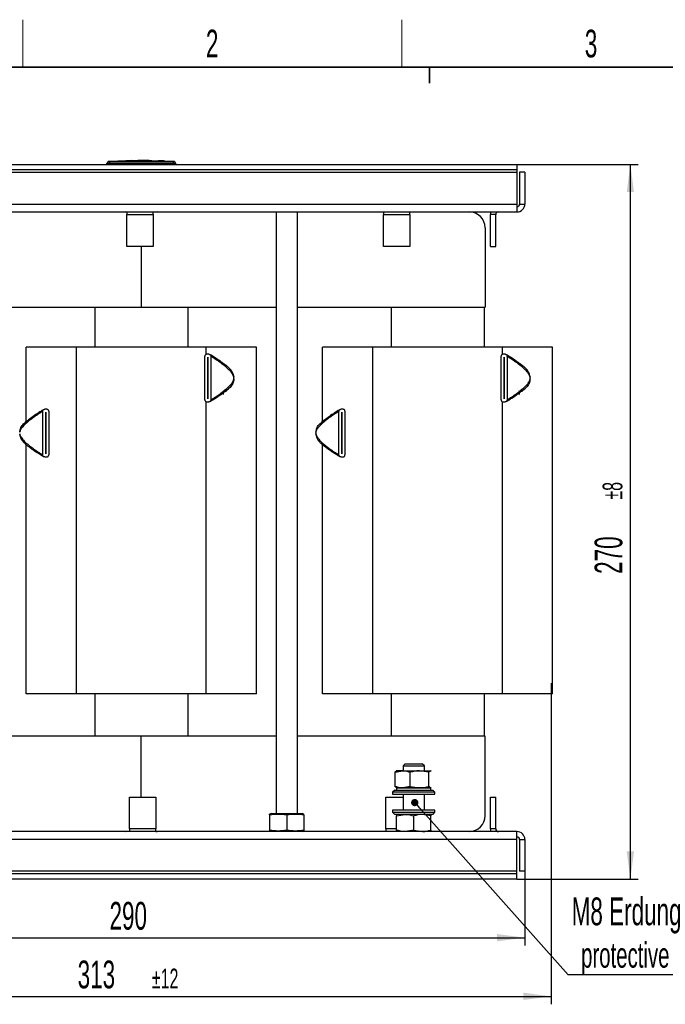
# Model space of a CAD drawing. Header units: millimetres. Extents: x 5 to 418, y 2 to 292.
# Tile 4 of 14: x 73 to 155, y 164 to 288. Entities that reach past the tile are written whole.
import ezdxf

# ---------------------------------------------------------------- set-up
doc = ezdxf.new("R2010")
doc.units = ezdxf.units.MM
doc.layers.add('SLD-0', color=7, linetype='Continuous')
doc.styles.add('SLDTEXTSTYLE0', font='TXT', dxfattribs={"width": 0.605})
doc.dimstyles.new('SLDDIMSTYLE0', dxfattribs={"dimtxt": 3.5, "dimasz": 3.5, "dimexe": 0, "dimexo": 0.0625, "dimgap": 0.875, "dimtad": 1, "dimdec": 0, "dimlfac": 3, "dimrnd": 1e-09, "dimzin": 12, "dimdsep": 46, "dimtxsty": 'SLDTEXTSTYLE0', "dimsah": 1, "dimcen": 0.09, "dimadec": 0, "dimazin": 3, "dimtol": 1, "dimtp": 8, "dimtm": 8, "dimtfac": 1, "dimtofl": 0, "dimtmove": 0, "dimatfit": 3, "dimfxl": 1, "dimfrac": 2, "dimtolj": 1, "dimarcsym": 0})
doc.dimstyles.new('SLDDIMSTYLE1', dxfattribs={"dimtxt": 3.5, "dimasz": 3.5, "dimexe": 0, "dimexo": 0.0625, "dimgap": 0.875, "dimtad": 1, "dimlfac": 3, "dimrnd": 1e-09, "dimzin": 12, "dimdsep": 46, "dimtxsty": 'SLDTEXTSTYLE0', "dimsah": 1, "dimcen": 0.09, "dimadec": 0, "dimazin": 3, "dimtfac": 1, "dimtofl": 0, "dimtmove": 0, "dimatfit": 3, "dimfxl": 1, "dimfrac": 2, "dimtolj": 1, "dimtzin": 12, "dimarcsym": 0})
doc.dimstyles.new('SLDDIMSTYLE2', dxfattribs={"dimtxt": 3.5, "dimasz": 3.5, "dimexe": 0, "dimexo": 0.0625, "dimgap": 0.875, "dimtad": 1, "dimdec": 0, "dimlfac": 3, "dimrnd": 1e-09, "dimzin": 12, "dimdsep": 46, "dimtxsty": 'SLDTEXTSTYLE0', "dimsah": 1, "dimcen": 0.09, "dimadec": 0, "dimazin": 3, "dimtol": 1, "dimtp": 12, "dimtm": 12, "dimtfac": 1, "dimtdec": 0, "dimtofl": 0, "dimtmove": 0, "dimatfit": 3, "dimfxl": 1, "dimfrac": 2, "dimtolj": 1, "dimarcsym": 0})
doc.dimstyles.new('SLDDIMSTYLE3', dxfattribs={"dimtxt": 0.18, "dimasz": 0.92, "dimexe": 0, "dimexo": 0.0625, "dimgap": 0, "dimtad": 0, "dimtih": 1, "dimtoh": 1, "dimdec": 0, "dimrnd": 1e-09, "dimzin": 0, "dimdsep": 46, "dimtxsty": 'Standard', "dimblk1": 'DOT', "dimblk2": 'DOT', "dimsah": 1, "dimcen": 0.09, "dimadec": 0, "dimazin": 0, "dimtfac": 0.92, "dimtdec": 0, "dimtofl": 0, "dimtmove": 0, "dimatfit": 3, "dimldrblk": 'DOT', "dimfxl": 1, "dimfrac": 2, "dimtolj": 1, "dimtzin": 0, "dimarcsym": 0})

# ---------------------------------------------------------------- blocks, each defined once
blk = doc.blocks.new('_D')
at = {"layer": 'SLD-0'}
for p, q in [((136.01, 270.27), (151.31, 270.27)), ((150.31, 180.2), (150.31, 270.27)), ((136.01, 180.2), (151.31, 180.2))]:
    blk.add_line(p, q, dxfattribs=at)
for points in [[(150.31, 270.27), (149.85, 266.77), (150.77, 266.77)], [(150.31, 180.2), (150.77, 183.7), (149.85, 183.7)]]:
    blk.add_solid(points, dxfattribs=at)
at = {"layer": 'SLD-0', "attachment_point": 1, "rotation": 90, "style": 'SLDTEXTSTYLE0'}
for s, insert, char_height in [('±8', (146.81, 228.03), 2.485), ('270', (145.8, 218.67), 3.5)]:
    blk.add_mtext(s, dxfattribs=dict(at, insert=insert, char_height=char_height))
blk = doc.blocks.new('_D_1')
at = {"layer": 'SLD-0'}
for p, q in [((40.34, 181.2), (40.34, 171.83)), ((137.01, 181.2), (137.01, 171.83)), ((40.34, 172.83), (137.01, 172.83))]:
    blk.add_line(p, q, dxfattribs=at)
for points in [[(40.34, 172.83), (43.84, 172.37), (43.84, 173.29)], [(137.01, 172.83), (133.51, 173.29), (133.51, 172.37)]]:
    blk.add_solid(points, dxfattribs=at)
at = {"layer": 'SLD-0', "insert": (84.67, 177.34), "char_height": 3.5, "attachment_point": 1, "style": 'SLDTEXTSTYLE0'}
blk.add_mtext('290', dxfattribs=at)
blk = doc.blocks.new('_D_2')
at = {"layer": 'SLD-0', "color": 7}
for p, q in [((36.01, 236.52), (36.01, 164.44)), ((140.31, 204.91), (140.31, 164.44)), ((36.01, 165.44), (140.31, 165.44))]:
    blk.add_line(p, q, dxfattribs=at)
for points in [[(36.01, 165.44), (39.51, 164.98), (39.51, 165.9)], [(140.31, 165.44), (136.81, 165.9), (136.81, 164.98)]]:
    blk.add_solid(points, dxfattribs=at)
at = {"layer": 'SLD-0', "color": 7, "attachment_point": 1, "style": 'SLDTEXTSTYLE0'}
for s, insert, char_height in [('313', (80.65, 169.95), 3.5), ('±12', (90.01, 168.93), 2.485)]:
    blk.add_mtext(s, dxfattribs=dict(at, insert=insert, char_height=char_height))
blk = doc.blocks.new('SW_NOTE_0')
at = {"layer": 'SLD-0', "color": 0}
blk.add_line((30.24, 0), (0, 0), dxfattribs=at)
at = {"layer": 'SLD-0', "color": 0, "attachment_point": 1, "style": 'SLDTEXTSTYLE0'}
for s, insert, char_height in [('M8 Erdung', (0.46, 9.76), 3.5), ('protective earth', (1.65, 4.09), 3.175)]:
    blk.add_mtext(s, dxfattribs=dict(at, insert=insert, char_height=char_height))
blk = doc.blocks.new('_Dot')
at = {"color": 0, "linetype": 'ByBlock', "lineweight": -2}
blk.add_line((-0.5, 0), (-1, 0), dxfattribs=at)
at = {"color": 0, "linetype": 'ByBlock', "const_width": 0.5}
blk.add_lwpolyline([(-0.25, 0, 1), (0.25, 0, 1)], format="xyb", close=True, dxfattribs=at)

msp = doc.modelspace()

# ---------------------------------------------------------------- linework, layer by layer
at = {"color": 7, "linetype": 'Continuous', "lineweight": 25}
for p, q in [((84.9738, 270.6385), (84.5126, 270.6151)), ((84.6743, 270.6082), (84.6771, 270.3749)), ((85.7069, 270.6742), (84.9285, 270.6476)), ((84.9737, 270.6337), (85.7064, 270.6578)), ((85.7064, 270.6511), (84.9737, 270.627)), ((84.9737, 270.6337), (84.9737, 270.627)), ((85.7064, 270.6921), (86.5134, 270.6798)), ((85.7064, 270.6578), (85.7064, 270.6511)), ((86.5134, 270.6731), (85.7374, 270.685)), ((86.7304, 270.7092), (86.0683, 270.6866)), ((86.5134, 270.6798), (89.6804, 270.7005)), ((89.6804, 270.6938), (86.5134, 270.6731)), ((86.5134, 270.6798), (86.5134, 270.6731)), ((87.4155, 270.7545), (86.7267, 270.7314)), ((88.2459, 270.761), (87.4163, 270.7326)), ((88.2459, 270.7732), (89.972, 270.7582)), ((88.2459, 270.7559), (88.2459, 270.7732)), ((88.9632, 270.7603), (88.2459, 270.7665)), ((89.6804, 270.7485), (88.2459, 270.7559)), ((89.6804, 270.7005), (89.6804, 270.6938)), ((89.972, 270.7582), (89.972, 270.7388)), ((89.972, 270.6966), (91.8643, 270.651)), ((89.972, 270.6966), (89.972, 270.6899)), ((91.8643, 270.6443), (89.972, 270.6899)), ((92.2951, 270.6498), (90.0115, 270.7314)), ((90.7849, 270.7313), (90.7849, 270.7186)), ((91.3653, 270.7055), (90.7849, 270.7313)), ((90.7849, 270.7247), (91.3653, 270.6988)), ((90.7849, 270.7186), (91.3653, 270.6955)), ((91.3653, 270.7055), (91.3653, 270.6988)), ((91.5778, 270.6849), (91.5778, 270.6916)), ((91.8643, 270.651), (91.8643, 270.6443)), ((92.3865, 270.6413), (92.3865, 270.6346)), ((92.8417, 270.6151), (92.3865, 270.6365)), ((92.68, 270.6082), (92.6771, 270.3749)), ((41.3438, 270.2709), (136.0105, 270.2709)), ((41.3438, 269.6043), (136.0105, 269.6043)), ((41.3438, 269.2709), (136.0105, 269.2709)), ((84.3438, 270.2709), (84.3438, 270.3749)), ((84.6771, 270.2709), (84.6771, 270.3749)), ((92.6771, 270.2709), (92.6771, 270.3749)), ((93.0105, 270.2709), (93.0105, 270.3749)), ((136.0105, 270.2709), (136.0105, 269.6043)), ((136.0105, 269.6043), (136.0105, 269.2709)), ((136.0105, 269.2709), (136.0105, 265.2709)), ((136.3438, 269.2709), (136.3438, 265.2709)), ((137.0105, 269.2709), (136.3438, 269.2709)), ((137.0105, 269.2709), (137.0105, 265.2709)), ((41.3438, 265.2709), (136.0105, 265.2709)), ((41.3438, 264.2709), (136.0105, 264.2709)), ((86.8438, 264.264), (86.6771, 264.2709)), ((86.8438, 264.2709), (86.8438, 263.9376)), ((90.1771, 263.9376), (90.1771, 264.2709)), ((105.6771, 264.2709), (105.6771, 188.4709)), ((108.3438, 188.4709), (108.3438, 264.2709)), ((119.1771, 264.2709), (119.1771, 263.9376)), ((122.5105, 263.9376), (122.5105, 264.2709)), ((136.0105, 265.2709), (136.0105, 264.2709)), ((136.3438, 265.2709), (137.0105, 265.2709)), ((86.8438, 263.9376), (90.1771, 263.9376)), ((86.8438, 259.9376), (86.8438, 263.9376)), ((90.1771, 263.9376), (90.1771, 259.9376)), ((119.1771, 263.9376), (122.5105, 263.9376)), ((119.1771, 259.9376), (119.1771, 263.9376)), ((122.5105, 263.9376), (122.5105, 259.9376)), ((133.3438, 263.9376), (132.6771, 263.9376)), ((132.6771, 259.9376), (132.6771, 263.9376)), ((133.3438, 259.9376), (133.3438, 263.9376)), ((132.0105, 262.2709), (132.0105, 252.2709)), ((90.1771, 259.9376), (86.8438, 259.9376)), ((88.6771, 259.9376), (88.6771, 252.2709)), ((122.5105, 259.9376), (119.1771, 259.9376)), ((132.6771, 259.9376), (133.3438, 259.9376)), ((71.6771, 252.2709), (105.6771, 252.2709)), ((82.8105, 252.2709), (82.8105, 247.2376)), ((94.5438, 252.2709), (94.5438, 247.2376)), ((108.3438, 252.2709), (132.0105, 252.2709)), ((120.1438, 252.2709), (120.1438, 247.2376)), ((131.8771, 252.2709), (131.8771, 247.2376)), ((74.1771, 237.8627), (74.1771, 247.2376)), ((80.5105, 247.2376), (74.1771, 247.2376)), ((80.5105, 203.5709), (80.5105, 247.2376)), ((96.8438, 247.2376), (80.5105, 247.2376)), ((103.1771, 247.2376), (96.8438, 247.2376)), ((96.8438, 246.3245), (96.8438, 247.2376)), ((103.1771, 203.5709), (103.1771, 247.2376)), ((111.5105, 237.8627), (111.5105, 247.2376)), ((117.8438, 247.2376), (111.5105, 247.2376)), ((117.8438, 203.5709), (117.8438, 247.2376)), ((134.1771, 247.2376), (117.8438, 247.2376)), ((140.5105, 247.2376), (134.1771, 247.2376)), ((134.1771, 246.3245), (134.1771, 247.2376)), ((140.5105, 203.5709), (140.5105, 247.2376)), ((96.6771, 240.5978), (96.6771, 246.0867)), ((97.1883, 246.3422), (96.9327, 246.3422)), ((97.0588, 245.9589), (97.0621, 245.9589)), ((97.0588, 240.7255), (97.0588, 245.9589)), ((97.0621, 245.9589), (97.0621, 240.7255)), ((97.4438, 246.0867), (97.4438, 240.5978)), ((134.0105, 240.5978), (134.0105, 246.0867)), ((134.5216, 246.3422), (134.266, 246.3422)), ((134.3921, 245.9589), (134.3955, 245.9589)), ((134.3921, 240.7255), (134.3921, 245.9589)), ((134.3955, 245.9589), (134.3955, 240.7255)), ((134.7771, 246.0867), (134.7771, 240.5978)), ((99.6051, 244.7265), (99.6568, 244.6906)), ((136.9384, 244.7265), (136.9901, 244.6906)), ((100.2808, 243.6884), (100.3405, 243.4469)), ((137.6141, 243.6884), (137.6739, 243.4469)), ((99.3593, 241.787), (99.6568, 241.9938)), ((99.86, 242.1681), (99.6568, 241.9938)), ((136.6927, 241.787), (136.9901, 241.9938)), ((137.1934, 242.1681), (136.9901, 241.9938)), ((97.0621, 240.7255), (97.0588, 240.7255)), ((98.9771, 241.7231), (98.9771, 241.5243)), ((98.9771, 241.489), (98.9771, 241.2714)), ((99.3105, 241.7459), (99.3105, 241.5987)), ((134.3955, 240.7255), (134.3921, 240.7255)), ((136.3105, 241.7231), (136.3105, 241.5243)), ((136.3105, 241.489), (136.3105, 241.2714)), ((136.6438, 241.7459), (136.6438, 241.5987)), ((96.8438, 203.5709), (96.8438, 240.3608)), ((96.9327, 240.3422), (97.1883, 240.3422)), ((134.1771, 203.5709), (134.1771, 240.3608)), ((134.266, 240.3422), (134.5216, 240.3422)), ((76.2438, 233.6681), (76.2438, 239.157)), ((76.7549, 239.4126), (76.4994, 239.4126)), ((76.6255, 239.0293), (76.6288, 239.0293)), ((76.6255, 233.7959), (76.6255, 239.0293)), ((76.6288, 239.0293), (76.6288, 233.7959)), ((77.0105, 239.157), (77.0105, 233.6681)), ((113.5771, 233.6681), (113.5771, 239.157)), ((114.0883, 239.4126), (113.8327, 239.4126)), ((113.9588, 239.0293), (113.9621, 239.0293)), ((113.9588, 233.7959), (113.9588, 239.0293)), ((113.9621, 239.0293), (113.9621, 233.7959)), ((114.3438, 239.157), (114.3438, 233.6681)), ((73.8276, 237.5867), (74.0308, 237.7609)), ((74.3283, 237.9678), (74.0308, 237.7609)), ((111.1609, 237.5867), (111.3642, 237.7609)), ((111.6616, 237.9678), (111.3642, 237.7609)), ((73.4069, 236.0664), (73.3471, 236.3079)), ((110.7402, 236.0664), (110.6804, 236.3079)), ((74.0825, 235.0283), (74.0308, 235.0642)), ((74.1771, 203.5709), (74.1771, 234.9424)), ((111.4159, 235.0283), (111.3642, 235.0642)), ((111.5105, 203.5709), (111.5105, 234.9424)), ((76.4994, 233.4126), (76.7549, 233.4126)), ((76.6288, 233.7959), (76.6255, 233.7959)), ((113.8327, 233.4126), (114.0883, 233.4126)), ((113.9621, 233.7959), (113.9588, 233.7959)), ((80.5105, 203.5709), (74.1771, 203.5709)), ((96.8438, 203.5709), (80.5105, 203.5709)), ((82.8105, 203.5709), (82.8105, 198.2043)), ((94.5438, 203.5709), (94.5438, 198.2043)), ((103.1771, 203.5709), (96.8438, 203.5709)), ((117.8438, 203.5709), (111.5105, 203.5709)), ((134.1771, 203.5709), (117.8438, 203.5709)), ((120.1438, 203.5709), (120.1438, 198.2043)), ((131.8771, 203.5709), (131.8771, 198.2043)), ((140.5105, 203.5709), (134.1771, 203.5709)), ((88.6771, 198.2043), (71.6771, 198.2043)), ((88.6771, 190.5376), (88.6771, 198.2043)), ((105.6771, 198.2043), (88.6771, 198.2043)), ((132.0105, 198.2043), (108.3438, 198.2043)), ((132.0105, 188.2043), (132.0105, 198.2043)), ((120.6587, 193.6774), (121.6162, 193.8709)), ((120.6587, 191.8978), (120.6587, 193.6774)), ((120.8438, 193.8709), (120.81, 193.8514)), ((121.6162, 193.8709), (120.846, 193.8709)), ((121.6162, 193.8709), (123.7496, 193.8709)), ((121.9328, 194.7376), (121.6771, 194.4819)), ((121.6771, 194.4819), (121.6771, 193.8709)), ((121.6771, 194.4819), (124.3438, 194.4819)), ((121.9328, 194.7376), (124.0881, 194.7376)), ((122.5738, 191.8978), (122.5738, 193.6774)), ((124.9255, 193.6774), (123.7496, 193.8709)), ((123.7496, 193.8709), (125.1439, 193.8709)), ((124.3438, 194.4819), (124.0881, 194.7376)), ((124.3438, 193.8709), (124.3438, 194.4819)), ((124.9255, 191.8978), (124.9255, 193.6774)), ((125.2109, 193.8514), (125.1771, 193.8709)), ((120.6105, 191.4376), (120.3438, 191.1709)), ((120.3438, 191.1709), (120.3438, 190.9043)), ((125.6771, 191.1709), (120.3438, 191.1709)), ((120.6105, 191.4376), (125.4105, 191.4376)), ((120.81, 191.7238), (120.8438, 191.7043)), ((120.8438, 191.7043), (120.8438, 191.4376)), ((120.8438, 191.7043), (125.1771, 191.7043)), ((121.6162, 191.7043), (120.8438, 191.7043)), ((122.5738, 191.8978), (121.6162, 191.7043)), ((123.7496, 191.7043), (121.6162, 191.7043)), ((122.5738, 191.8978), (123.7496, 191.7043)), ((125.1439, 191.7043), (123.7496, 191.7043)), ((125.1771, 191.7043), (125.2109, 191.7238)), ((125.1771, 191.4376), (125.1771, 191.7043)), ((125.6771, 191.1709), (125.4105, 191.4376)), ((125.6771, 190.9043), (125.6771, 191.1709)), ((87.1771, 190.5376), (90.5105, 190.5376)), ((87.1771, 186.5376), (87.1771, 190.5376)), ((90.5105, 190.5376), (90.5105, 186.5376)), ((119.5105, 186.5376), (119.5105, 190.5376)), ((119.5105, 190.5376), (121.6771, 190.5376)), ((120.3438, 190.9043), (125.6771, 190.9043)), ((121.6771, 190.9043), (121.6771, 188.9043)), ((124.3438, 188.9043), (124.3438, 190.9043)), ((132.6771, 190.5376), (133.3438, 190.5376)), ((132.6771, 186.5376), (132.6771, 190.5376)), ((133.3438, 186.5376), (133.3438, 190.5376)), ((120.3438, 188.9043), (120.3438, 188.6376)), ((125.6771, 188.9043), (120.3438, 188.9043)), ((120.3438, 188.6376), (120.6105, 188.3709)), ((120.3438, 188.6376), (125.6771, 188.6376)), ((125.4105, 188.3709), (125.6771, 188.6376)), ((125.6771, 188.6376), (125.6771, 188.9043)), ((105.0771, 188.4709), (104.8438, 188.4084)), ((104.8438, 188.3186), (104.8438, 188.4082)), ((104.8438, 188.3186), (104.8438, 186.3566)), ((105.0771, 188.4709), (108.6848, 188.4709)), ((107.0105, 188.3186), (107.0105, 186.3566)), ((108.6848, 188.4709), (109.1771, 188.3186)), ((108.6848, 188.4709), (108.9438, 188.4709)), ((109.1772, 188.4084), (108.9438, 188.4709)), ((109.1771, 188.3186), (109.1771, 188.4082)), ((109.1771, 188.3186), (109.1771, 186.3566)), ((125.4105, 188.3709), (120.6105, 188.3709)), ((120.8438, 188.1774), (121.9271, 188.3709)), ((120.8438, 186.3978), (120.8438, 188.1774)), ((123.0105, 186.3978), (123.0105, 188.1774)), ((125.1771, 188.1774), (124.0938, 188.3709)), ((125.1771, 186.3978), (125.1771, 188.1774)), ((136.0105, 186.2043), (41.3438, 186.2043)), ((87.1771, 186.5376), (87.1771, 186.2043)), ((90.5105, 186.5376), (87.1771, 186.5376)), ((90.5105, 186.2043), (90.5105, 186.5376)), ((90.5105, 186.2112), (90.6771, 186.2043)), ((104.8438, 186.3566), (104.8438, 186.2668)), ((105.0771, 186.2043), (104.8438, 186.2668)), ((108.9438, 186.2043), (109.1771, 186.2668)), ((109.1771, 186.3566), (109.1771, 186.2668)), ((119.5105, 186.5376), (119.5105, 186.2043)), ((120.8438, 186.5376), (119.5105, 186.5376)), ((123.0105, 186.3978), (121.9271, 186.2043)), ((123.0105, 186.3978), (124.0938, 186.2043)), ((133.3438, 186.5376), (132.6771, 186.5376)), ((136.0105, 185.2043), (136.0105, 186.2043)), ((136.0105, 185.2043), (41.3438, 185.2043)), ((136.0105, 181.2043), (136.0105, 185.2043)), ((136.3438, 185.2043), (137.0105, 185.2043)), ((136.3438, 185.2043), (136.3438, 181.2043)), ((137.0105, 185.2043), (137.0105, 181.2043)), ((136.0105, 181.2043), (41.3438, 181.2043)), ((136.0105, 180.8709), (136.0105, 181.2043)), ((137.0105, 181.2043), (136.3438, 181.2043)), ((136.0105, 180.8709), (41.3438, 180.8709)), ((136.0105, 180.2043), (41.3438, 180.2043)), ((136.0105, 180.2043), (136.0105, 180.8709))]:
    msp.add_line(p, q, dxfattribs=at)
at = {"color": 7, "linetype": 'Continuous', "lineweight": 25, "flags": 128}
for points in [[(90.6771, 264.2709), (90.287, 264.2325), (90.1771, 264.2074)], [(132.7343, 264.2709), (132.6964, 264.1327), (132.6771, 263.9376)], [(86.6771, 186.2043), (87.0673, 186.2427), (87.1771, 186.2678)], [(132.6771, 186.5376), (132.6964, 186.3425), (132.7343, 186.2043)]]:
    msp.add_lwpolyline(points, dxfattribs=at)
at = {"color": 7, "linetype": 'Continuous', "lineweight": 25}
for centre, radius, start, end in [((84.5771, 270.3853), 0.2333, 93.308358, 180.001701), ((84.5771, 270.3749), 0.2333, 90.990495, 179.998049), ((92.7772, 270.3749), 0.2333, 0.001948, 89.00993), ((92.7771, 270.3853), 0.2333, 359.998284, 86.658763), ((130.0105, 262.2709), 2, 0, 90), ((133.6771, 263.9376), 0.3333, 90, 180), ((136.0105, 265.2709), 1, 270, 0), ((136.0105, 265.2709), 0.3333, 270, 0), ((98.6771, 243.3422), 1.6667, 356.4, 3.6), ((136.0105, 243.3422), 1.6667, 356.4, 3.6), ((112.3438, 236.4126), 1.6667, 176.4, 183.6), ((130.0105, 188.2043), 2, 270, 0), ((133.6771, 186.5376), 0.3333, 180, 270), ((136.0105, 185.2043), 1, 0, 90), ((136.0105, 185.2043), 0.3333, 0, 90)]:
    msp.add_arc(centre, radius, start, end, dxfattribs=at)
for points, knots in [([(84.5638, 270.617), (84.5635, 270.6173), (84.5629, 270.6179), (84.5691, 270.612), (84.5731, 270.6082)], [0, 0, 0, 0, 0.36212461, 1, 1, 1, 1]), ([(84.5731, 270.6082), (84.5737, 270.6081), (84.5751, 270.6079), (84.5875, 270.6077), (84.6103, 270.6077), (84.6404, 270.6078), (84.663, 270.6081), (84.6743, 270.6082)], [0, 0, 0, 0, 0.1406569, 0.35550383, 0.57103286, 0.78617163, 1, 1, 1, 1]), ([(84.6743, 270.6082), (86.0087, 270.62), (88.6773, 270.6437), (91.3458, 270.62), (92.68, 270.6082)], [0, 0, 0, 0, 0.50003916, 1, 1, 1, 1]), ([(91.3653, 270.6955), (91.3891, 270.6945), (91.4369, 270.6926), (91.5005, 270.6909), (91.5489, 270.6902), (91.5765, 270.6905), (91.5804, 270.6919), (91.56, 270.6941), (91.5177, 270.6972), (91.4583, 270.7007), (91.4041, 270.7036), (91.3728, 270.7051), (91.3653, 270.7055)], [0, 0, 0, 0, 0.10735873, 0.21472097, 0.32200304, 0.42922335, 0.53643727, 0.64369731, 0.75104592, 0.85850264, 0.96605129, 1, 1, 1, 1]), ([(91.3653, 270.6988), (91.3892, 270.6976), (91.437, 270.6952), (91.5009, 270.6916), (91.5485, 270.6884), (91.5754, 270.686), (91.5751, 270.6852), (91.575, 270.6849)], [0, 0, 0, 0, 0.2150885, 0.43017669, 0.64524973, 0.86017142, 1, 1, 1, 1]), ([(91.8643, 270.651), (91.9278, 270.6492), (92.0547, 270.6457), (92.223, 270.6429), (92.3323, 270.6415), (92.3729, 270.6413), (92.3865, 270.6413)], [0, 0, 0, 0, 0.28512532, 0.57025159, 0.85535534, 1, 1, 1, 1]), ([(92.3865, 270.6346), (92.3567, 270.6348), (92.2971, 270.6352), (92.1433, 270.6375), (91.9917, 270.6405), (91.8964, 270.6434), (91.8643, 270.6443)], [0, 0, 0, 0, 0.28505196, 0.57010204, 0.85519148, 1, 1, 1, 1]), ([(92.3865, 270.6413), (92.4201, 270.6411), (92.4872, 270.6409), (92.4684, 270.6443), (92.3846, 270.6499), (92.3441, 270.6526)], [0, 0, 0, 0, 0.34078213, 0.68156868, 1, 1, 1, 1]), ([(92.4604, 270.6361), (92.4637, 270.6356), (92.4749, 270.6338), (92.4232, 270.6343), (92.3865, 270.6346)], [0, 0, 0, 0, 0.29063809, 1, 1, 1, 1]), ([(92.68, 270.6082), (92.6874, 270.6081), (92.7061, 270.6079), (92.7343, 270.6077), (92.7599, 270.6077), (92.7775, 270.6078), (92.7799, 270.6081), (92.7812, 270.6082)], [0, 0, 0, 0, 0.14056682, 0.35532754, 0.57084354, 0.78604362, 1, 1, 1, 1]), ([(92.7812, 270.6082), (92.7855, 270.6122), (92.7918, 270.6182), (92.7908, 270.6173), (92.7905, 270.617)], [0, 0, 0, 0, 0.68100332, 1, 1, 1, 1]), ([(84.3438, 270.3749), (84.3438, 270.3788), (84.3438, 270.385), (84.3438, 270.3843), (84.3438, 270.3841)], [0, 0, 0, 0, 0.637797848, 1, 1, 1, 1]), ([(84.6771, 270.3749), (84.6397, 270.3748), (84.5647, 270.3746), (84.4648, 270.3744), (84.3895, 270.3745), (84.3495, 270.3746), (84.3454, 270.3748), (84.3438, 270.3749)], [0, 0, 0, 0, 0.21467234, 0.42935197, 0.64402607, 0.85869541, 1, 1, 1, 1]), ([(92.6771, 270.3749), (91.3439, 270.3878), (88.6773, 270.4135), (86.0106, 270.3878), (84.6771, 270.3749)], [0, 0, 0, 0, 0.49996096, 1, 1, 1, 1]), ([(93.0105, 270.3749), (93.0068, 270.3748), (92.9994, 270.3745), (92.942, 270.3744), (92.8574, 270.3745), (92.7637, 270.3746), (92.7017, 270.3748), (92.6771, 270.3749)], [0, 0, 0, 0, 0.21467278, 0.42935247, 0.64402667, 0.85869576, 1, 1, 1, 1]), ([(93.0105, 270.3841), (93.0105, 270.3844), (93.0105, 270.3853), (93.0105, 270.3791), (93.0105, 270.3749)], [0, 0, 0, 0, 0.31878163, 1, 1, 1, 1]), ([(96.9327, 246.3422), (96.9067, 246.3399), (96.8548, 246.3352), (96.7848, 246.2995), (96.7273, 246.2455), (96.6857, 246.1725), (96.68, 246.1159), (96.6771, 246.0867)], [0, 0, 0, 0, 0.18153623, 0.36267974, 0.55396172, 0.76966394, 1, 1, 1, 1]), ([(97.1883, 246.3422), (97.2143, 246.3399), (97.2662, 246.3352), (97.3362, 246.2995), (97.3936, 246.2455), (97.4353, 246.1725), (97.4409, 246.1159), (97.4438, 246.0867)], [0, 0, 0, 0, 0.18153623, 0.36267974, 0.55396172, 0.76966394, 1, 1, 1, 1]), ([(100.3094, 243.6797), (100.2719, 243.7995), (100.1809, 244.0904), (99.894, 244.4585), (99.5581, 244.7829), (99.2445, 245.0294), (98.9445, 245.2479), (98.6219, 245.4725), (98.2098, 245.748), (97.8037, 246.008), (97.5051, 246.1916), (97.395, 246.2574), (97.3602, 246.2776), (97.3577, 246.2787), (97.3566, 246.2792)], [0, 0, 0, 0, 0.084589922, 0.205392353, 0.305537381, 0.398911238, 0.4849327, 0.578470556, 0.692325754, 0.859133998, 0.941364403, 0.974909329, 0.989069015, 1, 1, 1, 1]), ([(100.3405, 243.4469), (100.2939, 243.5926), (100.1887, 243.9215), (99.6471, 244.4854), (99.0173, 245.0147), (98.3681, 245.483), (97.9259, 245.7819), (97.6351, 245.9682), (97.5023, 246.0508), (97.4549, 246.0799), (97.4472, 246.0846), (97.4438, 246.0867)], [0, 0, 0, 0, 0.123248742, 0.278044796, 0.555438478, 0.708812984, 0.841774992, 0.941101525, 0.965057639, 0.984377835, 1, 1, 1, 1]), ([(134.266, 246.3422), (134.24, 246.3399), (134.1881, 246.3352), (134.1181, 246.2995), (134.0607, 246.2455), (134.019, 246.1725), (134.0134, 246.1159), (134.0105, 246.0867)], [0, 0, 0, 0, 0.18153623, 0.36267974, 0.55396172, 0.76966394, 1, 1, 1, 1]), ([(134.5216, 246.3422), (134.5476, 246.3399), (134.5995, 246.3352), (134.6695, 246.2995), (134.7269, 246.2455), (134.7686, 246.1725), (134.7743, 246.1159), (134.7771, 246.0867)], [0, 0, 0, 0, 0.18153623, 0.36267974, 0.55396172, 0.76966394, 1, 1, 1, 1]), ([(137.6427, 243.6797), (137.6052, 243.7995), (137.5142, 244.0904), (137.2273, 244.4585), (136.8914, 244.7829), (136.5778, 245.0294), (136.2778, 245.2479), (135.9552, 245.4725), (135.5431, 245.748), (135.137, 246.008), (134.8384, 246.1916), (134.7283, 246.2574), (134.6936, 246.2776), (134.691, 246.2787), (134.6899, 246.2792)], [0, 0, 0, 0, 0.084589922, 0.205392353, 0.305537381, 0.398911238, 0.4849327, 0.578470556, 0.692325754, 0.859133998, 0.941364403, 0.974909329, 0.989069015, 1, 1, 1, 1]), ([(137.6739, 243.4469), (137.6272, 243.5926), (137.522, 243.9215), (136.9804, 244.4854), (136.3507, 245.0147), (135.7014, 245.483), (135.2592, 245.7819), (134.9685, 245.9682), (134.8357, 246.0508), (134.7882, 246.0799), (134.7806, 246.0846), (134.7771, 246.0867)], [0, 0, 0, 0, 0.12324874, 0.2780448, 0.55543848, 0.70881298, 0.84177499, 0.94110153, 0.96505764, 0.98437784, 1, 1, 1, 1]), ([(97.4438, 240.5978), (97.4472, 240.5998), (97.4549, 240.6045), (97.5023, 240.6336), (97.6351, 240.7162), (97.9258, 240.9025), (98.3684, 241.2014), (98.9024, 241.588), (99.4576, 242.0315), (99.9171, 242.4772), (100.2453, 242.8778), (100.3109, 243.1256), (100.3405, 243.2376)], [0, 0, 0, 0, 0.015614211, 0.03492457, 0.058868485, 0.158144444, 0.291038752, 0.444335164, 0.623137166, 0.791365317, 0.905705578, 1, 1, 1, 1]), ([(134.7771, 240.5978), (134.7806, 240.5998), (134.7882, 240.6045), (134.8357, 240.6336), (134.9685, 240.7162), (135.2592, 240.9025), (135.7018, 241.2014), (136.2357, 241.588), (136.7909, 242.0315), (137.2504, 242.4772), (137.5786, 242.8778), (137.6442, 243.1256), (137.6739, 243.2376)], [0, 0, 0, 0, 0.015614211, 0.03492457, 0.058868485, 0.158144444, 0.291038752, 0.444335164, 0.623137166, 0.791365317, 0.905705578, 1, 1, 1, 1]), ([(97.3561, 240.4049), (97.3563, 240.4049), (97.357, 240.4051), (97.3724, 240.4136), (97.4622, 240.4658), (97.74, 240.6347), (98.2246, 240.9448), (98.8091, 241.35), (99.186, 241.6468), (99.3668, 241.7893)], [0, 0, 0, 0, 0.00935639, 0.02270916, 0.05442955, 0.19721144, 0.40115366, 0.71270641, 1, 1, 1, 1]), ([(134.6894, 240.4049), (134.6897, 240.4049), (134.6904, 240.4051), (134.7058, 240.4136), (134.7955, 240.4658), (135.0733, 240.6347), (135.5579, 240.9448), (136.1424, 241.35), (136.5193, 241.6468), (136.7001, 241.7893)], [0, 0, 0, 0, 0.00935639, 0.02270916, 0.05442955, 0.19721144, 0.40115366, 0.71270641, 1, 1, 1, 1]), ([(96.6771, 240.5978), (96.6806, 240.5658), (96.6876, 240.5018), (96.7419, 240.4189), (96.8194, 240.3624), (96.8888, 240.3434), (96.9254, 240.3424), (96.9327, 240.3422)], [0, 0, 0, 0, 0.2522024, 0.50481129, 0.74260605, 0.94891811, 1, 1, 1, 1]), ([(97.4438, 240.5978), (97.4403, 240.5658), (97.4333, 240.5018), (97.3791, 240.4189), (97.3016, 240.3624), (97.2322, 240.3434), (97.1955, 240.3424), (97.1883, 240.3422)], [0, 0, 0, 0, 0.2522024, 0.50481129, 0.74260605, 0.94891811, 1, 1, 1, 1]), ([(134.0105, 240.5978), (134.014, 240.5658), (134.0209, 240.5018), (134.0752, 240.4189), (134.1527, 240.3624), (134.2221, 240.3434), (134.2588, 240.3424), (134.266, 240.3422)], [0, 0, 0, 0, 0.2522024, 0.50481129, 0.74260605, 0.94891811, 1, 1, 1, 1]), ([(134.7771, 240.5978), (134.7737, 240.5658), (134.7667, 240.5018), (134.7124, 240.4189), (134.6349, 240.3624), (134.5655, 240.3434), (134.5289, 240.3424), (134.5216, 240.3422)], [0, 0, 0, 0, 0.2522024, 0.50481129, 0.74260605, 0.94891811, 1, 1, 1, 1]), ([(76.2438, 239.157), (76.2404, 239.155), (76.2327, 239.1503), (76.1853, 239.1212), (76.0525, 239.0386), (75.7618, 238.8523), (75.3192, 238.5534), (74.7853, 238.1668), (74.2301, 237.7233), (73.7705, 237.2776), (73.4424, 236.877), (73.3768, 236.6292), (73.3471, 236.5172)], [0, 0, 0, 0, 0.01561421, 0.03492457, 0.05886849, 0.15814444, 0.29103875, 0.44433516, 0.62313717, 0.79136532, 0.90570558, 1, 1, 1, 1]), ([(76.3316, 239.3499), (76.3313, 239.3499), (76.3306, 239.3497), (76.3152, 239.3412), (76.2255, 239.289), (75.9477, 239.1201), (75.463, 238.81), (74.8786, 238.4048), (74.5016, 238.108), (74.3208, 237.9655)], [0, 0, 0, 0, 0.00935639, 0.02270916, 0.05442955, 0.19721144, 0.40115366, 0.71270641, 1, 1, 1, 1]), ([(76.2438, 239.157), (76.2473, 239.189), (76.2543, 239.253), (76.3085, 239.3359), (76.3861, 239.3924), (76.4555, 239.4114), (76.4921, 239.4124), (76.4994, 239.4126)], [0, 0, 0, 0, 0.2522024, 0.50481129, 0.74260605, 0.94891811, 1, 1, 1, 1]), ([(77.0105, 239.157), (77.007, 239.189), (77, 239.253), (76.9458, 239.3359), (76.8682, 239.3924), (76.7988, 239.4114), (76.7622, 239.4124), (76.7549, 239.4126)], [0, 0, 0, 0, 0.2522024, 0.50481129, 0.74260605, 0.94891811, 1, 1, 1, 1]), ([(113.5771, 239.157), (113.5737, 239.155), (113.5661, 239.1503), (113.5186, 239.1212), (113.3858, 239.0386), (113.0951, 238.8523), (112.6525, 238.5534), (112.1186, 238.1668), (111.5634, 237.7233), (111.1039, 237.2776), (110.7757, 236.877), (110.7101, 236.6292), (110.6804, 236.5172)], [0, 0, 0, 0, 0.015614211, 0.03492457, 0.058868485, 0.158144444, 0.291038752, 0.444335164, 0.623137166, 0.791365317, 0.905705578, 1, 1, 1, 1]), ([(113.6649, 239.3499), (113.6646, 239.3499), (113.6639, 239.3497), (113.6485, 239.3412), (113.5588, 239.289), (113.281, 239.1201), (112.7964, 238.81), (112.2119, 238.4048), (111.835, 238.108), (111.6542, 237.9655)], [0, 0, 0, 0, 0.00935639, 0.02270916, 0.05442955, 0.19721144, 0.40115366, 0.71270641, 1, 1, 1, 1]), ([(113.5771, 239.157), (113.5806, 239.189), (113.5876, 239.253), (113.6419, 239.3359), (113.7194, 239.3924), (113.7888, 239.4114), (113.8254, 239.4124), (113.8327, 239.4126)], [0, 0, 0, 0, 0.2522024, 0.50481129, 0.74260605, 0.94891811, 1, 1, 1, 1]), ([(114.3438, 239.157), (114.3403, 239.189), (114.3333, 239.253), (114.2791, 239.3359), (114.2016, 239.3924), (114.1322, 239.4114), (114.0955, 239.4124), (114.0883, 239.4126)], [0, 0, 0, 0, 0.2522024, 0.50481129, 0.74260605, 0.94891811, 1, 1, 1, 1]), ([(73.3471, 236.3079), (73.3937, 236.1622), (73.499, 235.8333), (74.0406, 235.2694), (74.6703, 234.7401), (75.3195, 234.2718), (75.7617, 233.9729), (76.0525, 233.7866), (76.1853, 233.704), (76.2327, 233.6749), (76.2404, 233.6702), (76.2438, 233.6681)], [0, 0, 0, 0, 0.12324874, 0.2780448, 0.55543848, 0.70881298, 0.84177499, 0.94110153, 0.96505764, 0.98437784, 1, 1, 1, 1]), ([(73.3782, 236.0751), (73.4157, 235.9553), (73.5068, 235.6644), (73.7936, 235.2963), (74.1296, 234.9719), (74.4431, 234.7254), (74.7431, 234.5069), (75.0657, 234.2823), (75.4778, 234.0068), (75.884, 233.7468), (76.1826, 233.5632), (76.2926, 233.4974), (76.3274, 233.4772), (76.33, 233.4761), (76.3311, 233.4756)], [0, 0, 0, 0, 0.08458992, 0.20539235, 0.30553738, 0.39891124, 0.4849327, 0.57847056, 0.69232575, 0.859134, 0.9413644, 0.97490933, 0.98906902, 1, 1, 1, 1]), ([(110.6804, 236.3079), (110.7271, 236.1622), (110.8323, 235.8333), (111.3739, 235.2694), (112.0036, 234.7401), (112.6529, 234.2718), (113.0951, 233.9729), (113.3858, 233.7866), (113.5186, 233.704), (113.5661, 233.6749), (113.5737, 233.6702), (113.5771, 233.6681)], [0, 0, 0, 0, 0.12324874, 0.2780448, 0.55543848, 0.70881298, 0.84177499, 0.94110153, 0.96505764, 0.98437784, 1, 1, 1, 1]), ([(110.7116, 236.0751), (110.7491, 235.9553), (110.8401, 235.6644), (111.127, 235.2963), (111.4629, 234.9719), (111.7765, 234.7254), (112.0765, 234.5069), (112.399, 234.2823), (112.8112, 234.0068), (113.2173, 233.7468), (113.5159, 233.5632), (113.626, 233.4974), (113.6607, 233.4772), (113.6633, 233.4761), (113.6644, 233.4756)], [0, 0, 0, 0, 0.08458992, 0.20539235, 0.30553738, 0.39891124, 0.4849327, 0.57847056, 0.69232575, 0.859134, 0.9413644, 0.97490933, 0.98906902, 1, 1, 1, 1]), ([(76.4994, 233.4126), (76.4734, 233.4149), (76.4214, 233.4196), (76.3515, 233.4553), (76.294, 233.5093), (76.2523, 233.5823), (76.2467, 233.6389), (76.2438, 233.6681)], [0, 0, 0, 0, 0.18153623, 0.36267974, 0.55396172, 0.76966394, 1, 1, 1, 1]), ([(76.7549, 233.4126), (76.7809, 233.4149), (76.8329, 233.4196), (76.9028, 233.4553), (76.9603, 233.5093), (77.002, 233.5823), (77.0076, 233.6389), (77.0105, 233.6681)], [0, 0, 0, 0, 0.18153623, 0.36267974, 0.55396172, 0.76966394, 1, 1, 1, 1]), ([(113.8327, 233.4126), (113.8067, 233.4149), (113.7548, 233.4196), (113.6848, 233.4553), (113.6273, 233.5093), (113.5857, 233.5823), (113.58, 233.6389), (113.5771, 233.6681)], [0, 0, 0, 0, 0.18153623, 0.36267974, 0.55396172, 0.76966394, 1, 1, 1, 1]), ([(114.0883, 233.4126), (114.1143, 233.4149), (114.1662, 233.4196), (114.2362, 233.4553), (114.2936, 233.5093), (114.3353, 233.5823), (114.3409, 233.6389), (114.3438, 233.6681)], [0, 0, 0, 0, 0.18153623, 0.36267974, 0.55396172, 0.76966394, 1, 1, 1, 1]), ([(120.6587, 193.6774), (120.6749, 193.7032), (120.746, 193.8172), (120.8199, 193.8475), (120.8771, 193.8709)], [0, 0, 0, 0, 0.226902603, 1, 1, 1, 1]), ([(121.6162, 193.8709), (121.6389, 193.8707), (121.9623, 193.868), (122.2792, 193.7692), (122.5738, 193.6774)], [0, 0, 0, 0, 0.070214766, 1, 1, 1, 1]), ([(123.7496, 193.8709), (123.7218, 193.8707), (123.3247, 193.868), (122.9356, 193.7692), (122.5738, 193.6774)], [0, 0, 0, 0, 0.07021477, 1, 1, 1, 1]), ([(124.9255, 193.6774), (124.9417, 193.7032), (125.0128, 193.8172), (125.0867, 193.8475), (125.1439, 193.8709)], [0, 0, 0, 0, 0.2269026, 1, 1, 1, 1]), ([(125.1439, 193.8709), (125.162, 193.8728), (125.1845, 193.8752), (125.2064, 193.8492), (125.2107, 193.8442)], [0, 0, 0, 0, 0.80652135, 1, 1, 1, 1]), ([(121.6162, 191.7043), (121.5935, 191.7044), (121.2702, 191.7072), (120.9533, 191.806), (120.6587, 191.8978)], [0, 0, 0, 0, 0.07021477, 1, 1, 1, 1]), ([(120.8771, 191.7043), (120.8199, 191.7277), (120.746, 191.758), (120.6749, 191.8719), (120.6587, 191.8978)], [0, 0, 0, 0, 0.7730974, 1, 1, 1, 1]), ([(123.7496, 191.7043), (123.7775, 191.7044), (124.1746, 191.7072), (124.5637, 191.806), (124.9255, 191.8978)], [0, 0, 0, 0, 0.070214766, 1, 1, 1, 1]), ([(125.1439, 191.7043), (125.0867, 191.7277), (125.0128, 191.758), (124.9417, 191.8719), (124.9255, 191.8978)], [0, 0, 0, 0, 0.773097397, 1, 1, 1, 1]), ([(125.2091, 191.7292), (125.2054, 191.7249), (125.184, 191.6997), (125.162, 191.7022), (125.1439, 191.7043)], [0, 0, 0, 0, 0.17310119, 1, 1, 1, 1]), ([(104.8438, 188.3186), (105.2049, 188.3635), (105.9271, 188.4533), (106.6494, 188.3635), (107.0105, 188.3186)], [0, 0, 0, 0, 0.4999949, 1, 1, 1, 1]), ([(107.0105, 188.3186), (107.3716, 188.3635), (108.0938, 188.4533), (108.816, 188.3635), (109.1771, 188.3186)], [0, 0, 0, 0, 0.4999949, 1, 1, 1, 1]), ([(120.8438, 188.3709), (120.8438, 188.3685), (120.8438, 188.3588), (120.8438, 188.2555), (120.8438, 188.1774)], [0, 0, 0, 0, 0.24436583, 1, 1, 1, 1]), ([(121.9271, 188.3709), (121.9528, 188.3707), (122.3187, 188.368), (122.6772, 188.2692), (123.0105, 188.1774)], [0, 0, 0, 0, 0.07021477, 1, 1, 1, 1]), ([(124.0938, 188.3709), (124.0681, 188.3707), (123.7023, 188.368), (123.3438, 188.2692), (123.0105, 188.1774)], [0, 0, 0, 0, 0.07021477, 1, 1, 1, 1]), ([(125.1771, 188.3709), (125.1771, 188.3685), (125.1771, 188.3588), (125.1771, 188.2555), (125.1771, 188.1774)], [0, 0, 0, 0, 0.24436583, 1, 1, 1, 1]), ([(107.0105, 186.3566), (106.6494, 186.3117), (105.9272, 186.2219), (105.2049, 186.3117), (104.8438, 186.3566)], [0, 0, 0, 0, 0.4999949, 1, 1, 1, 1]), ([(109.1771, 186.3566), (108.816, 186.3117), (108.0938, 186.2219), (107.3716, 186.3117), (107.0105, 186.3566)], [0, 0, 0, 0, 0.4999949, 1, 1, 1, 1]), ([(121.9271, 186.2043), (121.9015, 186.2044), (121.5356, 186.2072), (121.1771, 186.306), (120.8438, 186.3978)], [0, 0, 0, 0, 0.07021477, 1, 1, 1, 1]), ([(120.8438, 186.3978), (120.8438, 186.3197), (120.8438, 186.2163), (120.8438, 186.2066), (120.8438, 186.2043)], [0, 0, 0, 0, 0.75563417, 1, 1, 1, 1]), ([(124.0938, 186.2043), (124.1195, 186.2044), (124.4853, 186.2072), (124.8438, 186.306), (125.1771, 186.3978)], [0, 0, 0, 0, 0.07021477, 1, 1, 1, 1]), ([(125.1771, 186.3978), (125.1771, 186.3197), (125.1771, 186.2163), (125.1771, 186.2066), (125.1771, 186.2043)], [0, 0, 0, 0, 0.75563417, 1, 1, 1, 1])]:
    msp.add_open_spline(points, degree=3, knots=knots, dxfattribs=at)
for points in [[(100.3405, 243.2376), (100.309, 243.0375), (100.246, 242.6373), (99.9887, 242.3245), (99.86, 242.1681)], [(137.6739, 243.2376), (137.6424, 243.0375), (137.5793, 242.6373), (137.322, 242.3245), (137.1934, 242.1681)], [(73.3471, 236.5172), (73.3786, 236.7173), (73.4416, 237.1175), (73.699, 237.4303), (73.8276, 237.5867)], [(110.6804, 236.5172), (110.7119, 236.7173), (110.775, 237.1175), (111.0323, 237.4303), (111.1609, 237.5867)]]:
    msp.add_open_spline(points, degree=3, dxfattribs=at)
at = {"layer": 'SLD-0', "lineweight": 18}
for p, q in [((73.75, 282.5), (73.75, 288.5)), ((121.5, 282.5), (121.5, 288.5))]:
    msp.add_line(p, q, dxfattribs=at)
at = {"layer": 'SLD-0', "lineweight": 35}
msp.add_line((408, 282.5), (26, 282.5), dxfattribs=at)
at = {"layer": 'SLD-0'}
for p, q in [((125, 280.5), (125, 282.5)), ((125, 282.5), (125, 280.5))]:
    msp.add_line(p, q, dxfattribs=at)

# ---------------------------------------------------------------- block references
msp.add_blockref('SW_NOTE_0', (142.4513, 168.1363), dxfattribs=at)

# ---------------------------------------------------------------- texts
at = {"layer": 'SLD-0', "char_height": 3.5, "attachment_point": 2, "style": 'SLDTEXTSTYLE0'}
for s, insert in [('2', (97.6027, 287.243)), ('3', (145.3527, 287.243))]:
    msp.add_mtext(s, dxfattribs=dict(at, insert=insert))

# ---------------------------------------------------------------- dimensions: what is measured, and where the dimension line sits
at = {"layer": 'SLD-0'}
dim = msp.add_linear_dim(base=(150.3105, 270.2709), p1=(136.0105, 180.2043), p2=(136.0105, 270.2709), angle=90, dimstyle='SLDDIMSTYLE0', dxfattribs=at)
dim.commit()
dim.dimension.update_dxf_attribs({"geometry": '_D', "text_midpoint": (150.3105, 225.2376), "dimtype": 160})
at = {"layer": 'SLD-0', "color": 7}
dim = msp.add_linear_dim(base=(140.3105, 165.4364), p1=(36.0138, 236.5172), p2=(140.3105, 204.9108), dimstyle='SLDDIMSTYLE2', dxfattribs=at)
dim.commit()
dim.dimension.update_dxf_attribs({"geometry": '_D_2', "text_midpoint": (88.1621, 165.4364), "dimtype": 160})
at = {"layer": 'SLD-0'}
dim = msp.add_linear_dim(base=(137.0105, 172.8284), p1=(40.3438, 181.2043), p2=(137.0105, 181.2043), dimstyle='SLDDIMSTYLE1', dxfattribs=at)
dim.commit()
dim.dimension.update_dxf_attribs({"geometry": '_D_1', "text_midpoint": (88.6771, 172.8284), "dimtype": 160})

# ---------------------------------------------------------------- leaders
msp.add_leader([(123.1371, 189.8525), (142.4513, 168.1363)], dimstyle='SLDDIMSTYLE3', dxfattribs=at)

doc.saveas('drawing.dxf')
